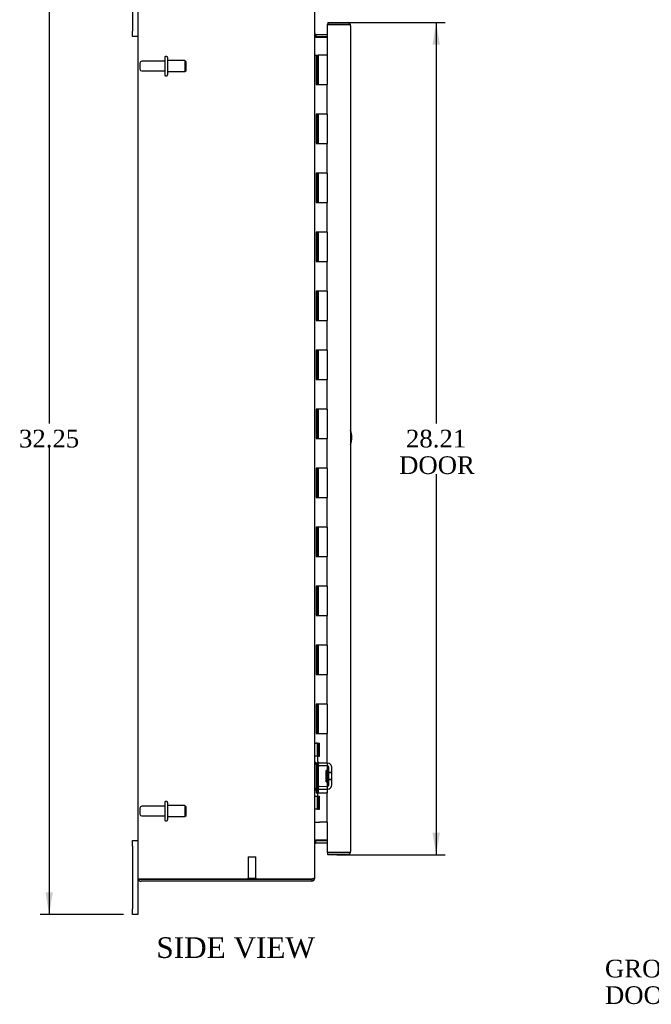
# Model space of a CAD drawing. Header units: inches. Extents: x 6 to 149, y 4 to 99.
# Tile 1 of 8: x 6 to 28, y 27 to 61. Entities that reach past the tile are written whole.
import ezdxf
from ezdxf.enums import TextEntityAlignment as Align

# ---------------------------------------------------------------- set-up
doc = ezdxf.new("R2010")
doc.units = ezdxf.units.IN
doc.header["$MEASUREMENT"] = 0
for name, color, linetype in [('COM40153-1', 7, 'CONTINUOUS'), ('COM42780', 7, 'CONTINUOUS'), ('COM48433', 7, 'CONTINUOUS'), ('COM71780-17', 7, 'CONTINUOUS'), ('DEFAULT', 7, 'CONTINUOUS'), ('FET07710', 7, 'CONTINUOUS'), ('HNG10620-26B', 7, 'CONTINUOUS'), ('HNG10620-26C', 7, 'CONTINUOUS'), ('STD21878', 7, 'CONTINUOUS'), ('STD26094', 7, 'CONTINUOUS')]:
    doc.layers.add(name, color=color, linetype=linetype)
doc.styles.add('SEACAD_TIMES_NEW_ROMAN', font='times.ttf')

# ---------------------------------------------------------------- blocks, each defined once
blk = doc.blocks.new('SEANNOT_GROUP2')
at = {"layer": 'DEFAULT', "linetype": 'Continuous'}
blk.add_hatch(color=136, dxfattribs=at).paths.add_polyline_path([(38.344, 33.785), (38.77, 34.415), (38.162, 33.957)])
at = {"layer": 'DEFAULT', "color": 136, "linetype": 'Continuous'}
blk.add_line((33.006, 28.351), (32.706, 28.351), dxfattribs=at)
blk.add_lwpolyline([(33.006, 28.351), (38.77, 34.415)], dxfattribs=at)
at = {"layer": 'DEFAULT', "color": 136, "linetype": 'Continuous', "style": 'SEACAD_TIMES_NEW_ROMAN'}
for s, p in [('GROUND STUD', (26.14, 28.651)), ('DOOR', (26.14, 27.751))]:
    blk.add_text(s, height=0.6, dxfattribs=at).set_placement(p, align=Align.TOP_LEFT)
blk = doc.blocks.new('GDIMGGROUP6')
at = {"layer": 'DEFAULT', "linetype": 'Continuous'}
for points in [[(7.178, 61.688), (7.428, 61.688), (7.303, 62.438)], [(7.178, 30.938), (7.303, 30.188), (7.428, 30.938)]]:
    blk.add_hatch(color=136, dxfattribs=at).paths.add_polyline_path(points)
at = {"layer": 'DEFAULT', "color": 136, "linetype": 'Continuous'}
for p, q in [((9.822, 62.438), (7.003, 62.438)), ((7.303, 62.438), (7.303, 46.823)), ((7.303, 46.013), (7.303, 30.188)), ((9.822, 30.188), (7.003, 30.188))]:
    blk.add_line(p, q, dxfattribs=at)
at = {"layer": 'DEFAULT', "color": 136, "linetype": 'Continuous', "style": 'SEACAD_TIMES_NEW_ROMAN'}
blk.add_text('32.25', height=0.6, dxfattribs=at).set_placement((6.28, 46.613), align=Align.TOP_LEFT)
blk = doc.blocks.new('GDIMGGROUP21')
at = {"layer": 'DEFAULT', "linetype": 'Continuous'}
for points in [[(20.545, 59.665), (20.42, 60.415), (20.295, 59.665)], [(20.545, 32.96), (20.295, 32.96), (20.42, 32.21)]]:
    blk.add_hatch(color=136, dxfattribs=at).paths.add_polyline_path(points)
at = {"layer": 'DEFAULT', "color": 136, "linetype": 'Continuous'}
for p, q in [((17.052, 60.415), (20.72, 60.415)), ((20.42, 60.415), (20.42, 46.823)), ((20.42, 45.113), (20.42, 32.21)), ((17.052, 32.21), (20.72, 32.21))]:
    blk.add_line(p, q, dxfattribs=at)
at = {"layer": 'DEFAULT', "color": 136, "linetype": 'Continuous', "style": 'SEACAD_TIMES_NEW_ROMAN'}
for s, p in [('28.21', (19.396, 46.613)), ('DOOR', (19.162, 45.713))]:
    blk.add_text(s, height=0.6, dxfattribs=at).set_placement(p, align=Align.TOP_LEFT)

msp = doc.modelspace()

# ---------------------------------------------------------------- linework, layer by layer
at = {"layer": 'COM40153-1', "color": 7}
msp.add_arc((16.809, 46.353), 0.75, 341.2031, 18.7969, dxfattribs=at)
at = {"layer": 'COM42780', "color": 7}
for p, q in [((16.309, 35.99), (16.351, 35.99)), ((16.401, 35.99), (16.351, 35.99)), ((16.401, 35.99), (16.468, 35.99)), ((16.401, 35.553), (16.401, 35.99)), ((16.404, 35.99), (16.404, 35.553)), ((16.468, 35.553), (16.468, 35.99)), ((16.351, 35.553), (16.309, 35.553)), ((16.401, 35.553), (16.351, 35.553)), ((16.401, 35.553), (16.468, 35.553)), ((16.404, 35.368), (16.404, 35.553)), ((16.739, 35.22), (16.449, 35.225)), ((16.74, 35.315), (16.451, 35.32)), ((16.691, 34.68), (16.691, 35.07)), ((16.786, 35.07), (16.691, 35.07)), ((16.795, 35.303), (16.74, 35.315)), ((16.786, 34.578), (16.786, 35.172)), ((16.881, 34.578), (16.881, 35.172)), ((16.881, 35), (16.691, 35)), ((16.881, 34.981), (16.691, 34.981)), ((16.691, 34.768), (16.881, 34.768)), ((16.881, 34.75), (16.691, 34.75)), ((16.404, 34.196), (16.404, 34.382)), ((16.449, 34.525), (16.739, 34.53)), ((16.451, 34.43), (16.74, 34.435)), ((16.691, 34.68), (16.786, 34.68)), ((16.74, 34.435), (16.795, 34.446)), ((16.309, 34.196), (16.351, 34.196)), ((16.351, 34.196), (16.401, 34.196)), ((16.401, 34.196), (16.468, 34.196)), ((16.401, 33.759), (16.401, 34.196)), ((16.403, 34.065), (16.404, 34.065)), ((16.403, 33.955), (16.403, 34.065)), ((16.404, 34.196), (16.404, 33.759)), ((16.468, 33.759), (16.468, 34.196)), ((16.351, 33.759), (16.309, 33.759)), ((16.401, 33.759), (16.351, 33.759)), ((16.401, 33.759), (16.468, 33.759)), ((16.403, 34.034), (16.404, 34.034)), ((16.403, 33.955), (16.404, 33.955)), ((16.403, 33.925), (16.403, 33.955)), ((16.403, 33.95), (16.404, 33.95)), ((16.403, 33.925), (16.404, 33.925)), ((16.403, 33.891), (16.403, 33.925)), ((16.403, 33.891), (16.404, 33.891))]:
    msp.add_line(p, q, dxfattribs=at)
for centre, radius, start, end in [((16.452, 35.368), 0.143, 180, 206.9082), ((16.452, 35.368), 0.143, 206.9082, 269), ((16.452, 35.368), 0.048, 180, 269), ((16.738, 35.172), 0.048, 0, 89), ((16.738, 35.172), 0.143, 0, 66.6665), ((16.452, 34.382), 0.143, 153.0918, 180), ((16.452, 34.382), 0.143, 91, 153.0918), ((16.452, 34.382), 0.048, 91, 180), ((16.738, 34.578), 0.048, 271, 0), ((16.738, 34.578), 0.143, 293.3335, 0)]:
    msp.add_arc(centre, radius, start, end, dxfattribs=at)
at = {"layer": 'COM48433', "color": 7}
for p, q in [((10.309, 61.205), (10.309, 31.421)), ((16.309, 31.446), (16.309, 61.179)), ((16.345, 60.01), (16.345, 59.938)), ((16.345, 60.01), (16.724, 60.01)), ((16.345, 59.938), (16.724, 59.938)), ((16.345, 59.924), (16.724, 59.924)), ((16.724, 32.701), (16.345, 32.701)), ((16.345, 32.688), (16.724, 32.688)), ((16.345, 32.616), (16.345, 32.688)), ((16.345, 32.616), (16.724, 32.616)), ((10.417, 31.385), (10.315, 31.385)), ((10.315, 31.385), (10.417, 31.385)), ((10.417, 31.385), (16.201, 31.385)), ((16.201, 31.385), (10.417, 31.385)), ((16.201, 31.385), (16.201, 31.313)), ((16.285, 31.421), (16.309, 31.421)), ((16.309, 31.421), (16.309, 31.445)), ((16.201, 31.313), (10.417, 31.313))]:
    msp.add_line(p, q, dxfattribs=at)
for centre, radius, start, end in [((16.345, 60.046), 0.036, 180, 270), ((16.345, 60.046), 0.108, 259.6032, 270), ((16.345, 32.58), 0.036, 90, 180), ((16.345, 32.58), 0.108, 90, 100.3965), ((10.417, 31.421), 0.108, 180, 199.4712), ((10.417, 31.421), 0.108, 199.4712, 270), ((16.201, 31.421), 0.108, 270, 0), ((16.201, 31.421), 0.036, 270, 308.7236)]:
    msp.add_arc(centre, radius, start, end, dxfattribs=at)
msp.add_ellipse((10.417, 31.421), major_axis=(0.108, 0), ratio=0.997813, start_param=3.141593, end_param=3.48143, dxfattribs=at)
for points, knots in [([(16.309, 60.028), (16.309, 60.017), (16.309, 60.007), (16.312, 59.986), (16.313, 59.976), (16.317, 59.962), (16.319, 59.957), (16.322, 59.948), (16.324, 59.943), (16.329, 59.935), (16.331, 59.932), (16.336, 59.927), (16.338, 59.926), (16.341, 59.925), (16.343, 59.924), (16.345, 59.924)], [0, 0, 0, 0, 0.25, 0.25, 0.5, 0.5, 0.625, 0.625, 0.75, 0.75, 0.875, 0.875, 0.9375, 0.9375, 1, 1, 1, 1]), ([(16.345, 32.701), (16.343, 32.701), (16.341, 32.701), (16.338, 32.699), (16.336, 32.698), (16.331, 32.694), (16.329, 32.69), (16.324, 32.682), (16.322, 32.678), (16.319, 32.669), (16.317, 32.664), (16.313, 32.649), (16.312, 32.639), (16.309, 32.618), (16.309, 32.608), (16.309, 32.598)], [0, 0, 0, 0, 0.0625, 0.0625, 0.125, 0.125, 0.25, 0.25, 0.375, 0.375, 0.5, 0.5, 0.75, 0.75, 1, 1, 1, 1]), ([(16.201, 31.385), (16.215, 31.39), (16.229, 31.395), (16.255, 31.405), (16.267, 31.41), (16.287, 31.421), (16.295, 31.426), (16.306, 31.436), (16.309, 31.441), (16.309, 31.446)], [0, 0, 0, 0, 0.25, 0.25, 0.5, 0.5, 0.75, 0.75, 1, 1, 1, 1])]:
    msp.add_open_spline(points, degree=3, knots=knots, dxfattribs=at)
at = {"layer": 'COM71780-17', "color": 7}
for p, q in [((16.752, 60.415), (16.752, 60.343)), ((16.752, 60.415), (17.411, 60.415)), ((17.411, 60.343), (16.724, 60.343)), ((16.724, 60.343), (16.724, 59.313)), ((16.752, 60.343), (17.411, 60.343)), ((17.513, 60.343), (17.411, 60.343)), ((17.411, 60.343), (17.513, 60.343)), ((17.519, 60.307), (17.519, 32.318)), ((16.724, 33.313), (16.724, 32.282)), ((16.724, 32.282), (17.411, 32.282)), ((16.752, 32.21), (16.752, 32.282)), ((17.411, 32.282), (16.752, 32.282)), ((17.411, 32.21), (16.752, 32.21)), ((17.411, 32.282), (17.513, 32.282)), ((17.513, 32.282), (17.411, 32.282))]:
    msp.add_line(p, q, dxfattribs=at)
for centre, start, end in [((17.411, 60.307), 19.4712, 90), ((17.411, 60.307), 0, 19.4712), ((17.411, 32.318), 270, 340.5288), ((17.411, 32.318), 340.5288, 0)]:
    msp.add_arc(centre, 0.108, start, end, dxfattribs=at)
for centre, start_param, end_param in [((17.411, 60.307), 3.141593, 3.48143), ((17.411, 32.318), 2.801756, 3.141593)]:
    msp.add_ellipse(centre, major_axis=(-0.108, 0), ratio=0.997813, start_param=start_param, end_param=end_param, dxfattribs=at)
at = {"layer": 'FET07710', "color": 7}
for p, q in [((10.122, 62.25), (10.122, 60.125)), ((10.122, 59.938), (10.122, 60.125)), ((10.309, 59.938), (10.122, 59.938)), ((10.122, 32.5), (10.122, 32.688)), ((10.122, 32.688), (10.309, 32.688)), ((10.122, 32.5), (10.122, 30.375)), ((10.309, 31.421), (10.309, 30.375)), ((10.122, 30.188), (10.122, 30.375)), ((10.309, 30.375), (10.309, 30.188)), ((10.309, 30.188), (10.122, 30.188))]:
    msp.add_line(p, q, dxfattribs=at)
at = {"layer": 'HNG10620-26B', "color": 7}
for p, q in [((16.309, 59.313), (16.335, 59.313)), ((16.335, 59.313), (16.353, 59.313)), ((16.353, 59.313), (16.395, 59.313)), ((16.353, 59.313), (16.353, 58.313)), ((16.395, 59.313), (16.395, 58.313)), ((16.353, 58.313), (16.461, 58.313)), ((16.461, 58.313), (16.724, 58.313)), ((16.724, 57.313), (16.724, 58.313)), ((16.461, 57.313), (16.353, 57.313)), ((16.353, 57.313), (16.353, 56.313)), ((16.395, 57.313), (16.395, 56.313)), ((16.724, 57.313), (16.461, 57.313)), ((16.353, 56.313), (16.461, 56.313)), ((16.461, 56.313), (16.724, 56.313)), ((16.724, 55.313), (16.724, 56.313)), ((16.461, 55.313), (16.353, 55.313)), ((16.353, 55.313), (16.353, 54.313)), ((16.395, 55.313), (16.395, 54.313)), ((16.724, 55.313), (16.461, 55.313)), ((16.353, 54.313), (16.461, 54.313)), ((16.461, 54.313), (16.724, 54.313)), ((16.724, 53.313), (16.724, 54.313)), ((16.461, 53.313), (16.353, 53.313)), ((16.353, 53.313), (16.353, 52.313)), ((16.395, 53.313), (16.395, 52.313)), ((16.724, 53.313), (16.461, 53.313)), ((16.353, 52.313), (16.461, 52.313)), ((16.461, 52.313), (16.724, 52.313)), ((16.724, 51.313), (16.724, 52.313)), ((16.461, 51.313), (16.353, 51.313)), ((16.353, 51.313), (16.353, 50.313)), ((16.395, 51.313), (16.395, 50.313)), ((16.724, 51.313), (16.461, 51.313)), ((16.353, 50.313), (16.461, 50.313)), ((16.461, 50.313), (16.724, 50.313)), ((16.724, 49.313), (16.724, 50.313)), ((16.461, 49.313), (16.353, 49.313)), ((16.353, 49.313), (16.353, 48.313)), ((16.395, 49.313), (16.395, 48.313)), ((16.724, 49.313), (16.461, 49.313)), ((16.353, 48.313), (16.461, 48.313)), ((16.461, 48.313), (16.724, 48.313)), ((16.724, 47.313), (16.724, 48.313)), ((16.461, 47.313), (16.353, 47.313)), ((16.353, 47.313), (16.353, 46.313)), ((16.395, 47.313), (16.395, 46.313)), ((16.724, 47.313), (16.461, 47.313)), ((16.353, 46.313), (16.461, 46.313)), ((16.461, 46.313), (16.724, 46.313)), ((16.724, 45.313), (16.724, 46.313)), ((16.461, 45.313), (16.353, 45.313)), ((16.353, 45.313), (16.353, 44.313)), ((16.395, 45.313), (16.395, 44.313)), ((16.724, 45.313), (16.461, 45.313)), ((16.353, 44.313), (16.461, 44.313)), ((16.461, 44.313), (16.724, 44.313)), ((16.724, 43.313), (16.724, 44.313)), ((16.461, 43.313), (16.353, 43.313)), ((16.353, 43.313), (16.353, 42.313)), ((16.395, 43.313), (16.395, 42.313)), ((16.724, 43.313), (16.461, 43.313)), ((16.353, 42.313), (16.461, 42.313)), ((16.461, 42.313), (16.724, 42.313)), ((16.724, 41.313), (16.724, 42.313)), ((16.461, 41.313), (16.353, 41.313)), ((16.353, 41.313), (16.353, 40.313)), ((16.395, 41.313), (16.395, 40.313)), ((16.724, 41.313), (16.461, 41.313)), ((16.353, 40.313), (16.461, 40.313)), ((16.461, 40.313), (16.724, 40.313)), ((16.724, 39.313), (16.724, 40.313)), ((16.461, 39.313), (16.353, 39.313)), ((16.353, 39.313), (16.353, 38.313)), ((16.395, 39.313), (16.395, 38.313)), ((16.724, 39.313), (16.461, 39.313)), ((16.353, 38.313), (16.461, 38.313)), ((16.461, 38.313), (16.724, 38.313)), ((16.724, 37.313), (16.724, 38.313)), ((16.461, 37.313), (16.353, 37.313)), ((16.353, 37.313), (16.353, 36.313)), ((16.395, 37.313), (16.395, 36.313)), ((16.724, 37.313), (16.461, 37.313)), ((16.353, 36.313), (16.461, 36.313)), ((16.461, 36.313), (16.724, 36.313)), ((16.724, 35.313), (16.724, 36.313)), ((16.461, 35.313), (16.353, 35.313)), ((16.353, 35.313), (16.353, 34.313)), ((16.395, 35.313), (16.395, 34.313)), ((16.724, 35.313), (16.461, 35.313)), ((16.353, 34.313), (16.461, 34.313)), ((16.461, 34.313), (16.724, 34.313)), ((16.724, 33.313), (16.724, 34.313)), ((16.309, 33.313), (16.335, 33.313)), ((16.335, 33.313), (16.461, 33.313)), ((16.724, 33.313), (16.461, 33.313))]:
    msp.add_line(p, q, dxfattribs=at)
at = {"layer": 'HNG10620-26C', "color": 7}
for p, q in [((16.724, 59.313), (16.416, 59.313)), ((16.416, 59.313), (16.416, 58.313)), ((16.724, 59.313), (16.724, 58.313)), ((16.461, 58.313), (16.724, 58.313)), ((16.724, 57.313), (16.724, 58.313)), ((16.416, 57.313), (16.416, 56.313)), ((16.724, 57.313), (16.461, 57.313)), ((16.724, 57.313), (16.724, 56.313)), ((16.461, 56.313), (16.724, 56.313)), ((16.724, 55.313), (16.724, 56.313)), ((16.416, 55.313), (16.416, 54.313)), ((16.724, 55.313), (16.461, 55.313)), ((16.724, 55.313), (16.724, 54.313)), ((16.461, 54.313), (16.724, 54.313)), ((16.724, 53.313), (16.724, 54.313)), ((16.416, 53.313), (16.416, 52.313)), ((16.724, 53.313), (16.461, 53.313)), ((16.724, 53.313), (16.724, 52.313)), ((16.461, 52.313), (16.724, 52.313)), ((16.724, 51.313), (16.724, 52.313)), ((16.416, 51.313), (16.416, 50.313)), ((16.724, 51.313), (16.461, 51.313)), ((16.724, 51.313), (16.724, 50.313)), ((16.461, 50.313), (16.724, 50.313)), ((16.724, 49.313), (16.724, 50.313)), ((16.416, 49.313), (16.416, 48.313)), ((16.724, 49.313), (16.461, 49.313)), ((16.724, 49.313), (16.724, 48.313)), ((16.461, 48.313), (16.724, 48.313)), ((16.724, 47.313), (16.724, 48.313)), ((16.416, 47.313), (16.416, 46.313)), ((16.724, 47.313), (16.461, 47.313)), ((16.724, 47.313), (16.724, 46.313)), ((16.461, 46.313), (16.724, 46.313)), ((16.724, 45.313), (16.724, 46.313)), ((16.416, 45.313), (16.416, 44.313)), ((16.724, 45.313), (16.461, 45.313)), ((16.724, 45.313), (16.724, 44.313)), ((16.461, 44.313), (16.724, 44.313)), ((16.724, 43.313), (16.724, 44.313)), ((16.416, 43.313), (16.416, 42.313)), ((16.724, 43.313), (16.461, 43.313)), ((16.724, 43.313), (16.724, 42.313)), ((16.461, 42.313), (16.724, 42.313)), ((16.724, 41.313), (16.724, 42.313)), ((16.416, 41.313), (16.416, 40.313)), ((16.724, 41.313), (16.461, 41.313)), ((16.724, 41.313), (16.724, 40.313)), ((16.461, 40.313), (16.724, 40.313)), ((16.724, 39.313), (16.724, 40.313)), ((16.416, 39.313), (16.416, 38.313)), ((16.724, 39.313), (16.461, 39.313)), ((16.724, 39.313), (16.724, 38.313)), ((16.461, 38.313), (16.724, 38.313)), ((16.724, 37.313), (16.724, 38.313)), ((16.416, 37.313), (16.416, 36.313)), ((16.724, 37.313), (16.461, 37.313)), ((16.724, 37.313), (16.724, 36.313)), ((16.461, 36.313), (16.724, 36.313)), ((16.724, 35.313), (16.724, 36.313)), ((16.416, 35.313), (16.416, 34.313)), ((16.724, 35.313), (16.461, 35.313)), ((16.724, 35.313), (16.724, 34.313)), ((16.461, 34.313), (16.724, 34.313)), ((16.724, 33.313), (16.724, 34.313))]:
    msp.add_line(p, q, dxfattribs=at)
at = {"layer": 'STD21878', "color": 7}
for p, q in [((14.052, 32.135), (14.302, 32.135)), ((14.052, 32.135), (14.052, 31.416)), ((14.302, 31.416), (14.302, 32.135)), ((14.036, 31.416), (14.317, 31.416)), ((14.036, 31.416), (14.036, 31.385)), ((14.036, 31.385), (14.036, 31.385)), ((14.317, 31.385), (14.317, 31.416)), ((14.317, 31.385), (14.317, 31.385))]:
    msp.add_line(p, q, dxfattribs=at)
at = {"layer": 'STD26094', "color": 7}
for p, q in [((11.218, 59.103), (10.441, 59.103)), ((11.218, 59.233), (11.218, 58.643)), ((11.288, 59.263), (11.248, 59.263)), ((11.318, 59.233), (11.318, 58.643)), ((11.905, 59.125), (11.318, 59.125)), ((11.905, 59.125), (11.905, 58.75)), ((11.943, 59.088), (11.905, 59.125)), ((11.943, 58.788), (11.943, 59.088)), ((10.381, 59.043), (10.381, 58.833)), ((10.441, 58.773), (11.218, 58.773)), ((11.318, 58.75), (11.905, 58.75)), ((11.905, 58.75), (11.943, 58.788)), ((11.248, 58.613), (11.288, 58.613)), ((10.381, 33.793), (10.381, 33.583)), ((11.218, 33.853), (10.441, 33.853)), ((11.218, 33.983), (11.218, 33.393)), ((11.288, 34.013), (11.248, 34.013)), ((11.318, 33.983), (11.318, 33.393)), ((11.905, 33.875), (11.318, 33.875)), ((11.905, 33.875), (11.905, 33.5)), ((11.943, 33.838), (11.905, 33.875)), ((11.943, 33.538), (11.943, 33.838)), ((10.441, 33.523), (11.218, 33.523)), ((11.318, 33.5), (11.905, 33.5)), ((11.905, 33.5), (11.943, 33.538)), ((11.248, 33.363), (11.288, 33.363))]:
    msp.add_line(p, q, dxfattribs=at)
for centre, radius, start, end in [((10.441, 59.043), 0.06, 90, 180), ((11.248, 59.233), 0.03, 90, 180), ((11.288, 59.233), 0.03, 0, 90), ((10.441, 58.833), 0.06, 180, 270), ((11.248, 58.643), 0.03, 180, 270), ((11.288, 58.643), 0.03, 270, 0), ((10.441, 33.793), 0.06, 90, 180), ((11.248, 33.983), 0.03, 90, 180), ((11.288, 33.983), 0.03, 0, 90), ((10.441, 33.583), 0.06, 180, 270), ((11.248, 33.393), 0.03, 180, 270), ((11.288, 33.393), 0.03, 270, 0)]:
    msp.add_arc(centre, radius, start, end, dxfattribs=at)

# ---------------------------------------------------------------- block references
at = {"layer": 'DEFAULT', "color": 7}
for name in ['GDIMGGROUP6', 'GDIMGGROUP21', 'SEANNOT_GROUP2']:
    msp.add_blockref(name, (0, 0), dxfattribs=at)

# ---------------------------------------------------------------- texts
at = {"layer": 'DEFAULT', "color": 7, "style": 'SEACAD_TIMES_NEW_ROMAN'}
msp.add_text('SIDE VIEW', height=0.7, dxfattribs=at).set_placement((10.936, 29.412), align=Align.TOP_LEFT)

doc.saveas('drawing.dxf')
